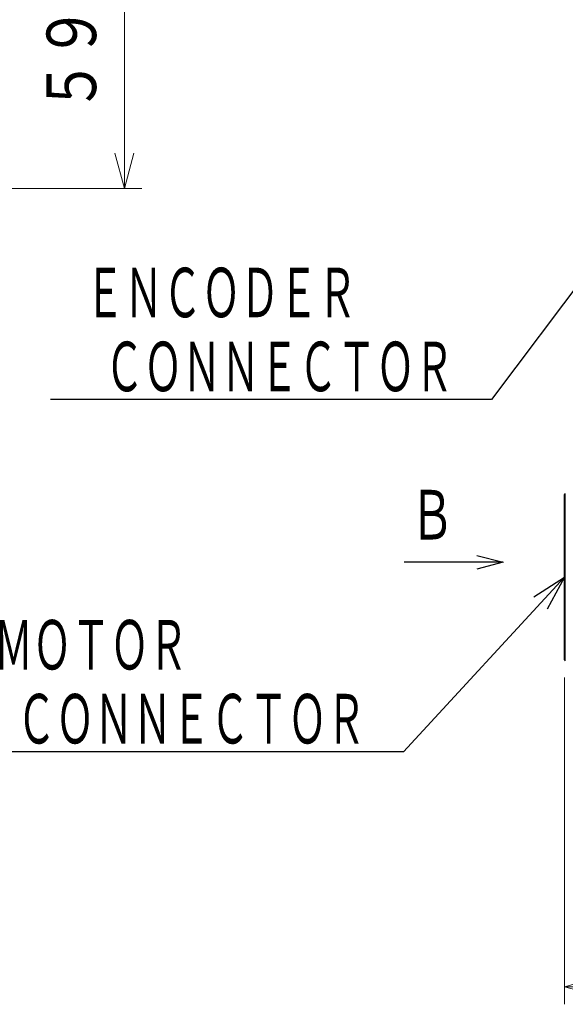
# Model space of a CAD drawing. Header units: millimetres. Extents: x 0 to 1735, y 0 to 1188.
# Tile 57 of 139: x 326 to 450, y 546 to 770. Entities that reach past the tile are written whole.
import ezdxf

# ---------------------------------------------------------------- set-up
doc = ezdxf.new("R2010")
doc.units = ezdxf.units.MM
doc.header["$LTSCALE"] = 0.727559
for name, color, linetype in [('NoLayerName_001', 7, 'Continuous'), ('NoLayerName_002', 7, 'Continuous'), ('NoLayerName_004', 7, 'Continuous')]:
    doc.layers.add(name, color=color, linetype=linetype)
doc.styles.get("Standard").update_dxf_attribs({"font": 'txt', "bigfont": 'extfont2'})
doc.dimstyles.get("Standard").update_dxf_attribs({"dimtxt": 2.5, "dimasz": 2.5, "dimexe": 1, "dimexo": 1, "dimtad": 1, "dimdec": 3, "dimzin": 0, "dimdsep": 46, "dimtxsty": 'Standard', "dimcen": 2.5, "dimadec": 3, "dimazin": 0, "dimtfac": 0.75, "dimtdec": 3, "dimtmove": 0, "dimatfit": 3, "dimfxl": 1, "dimarcsym": 0})

# ---------------------------------------------------------------- blocks, each defined once
blk = doc.blocks.new('_OPEN30')
at = {"color": 0, "linetype": 'ByBlock', "lineweight": -2}
for p, q in [((-1, 0.267949), (0, 0)), ((0, 0), (-1, -0.267949)), ((0, 0), (-1, 0))]:
    blk.add_line(p, q, dxfattribs=at)
blk = doc.blocks.new('*D141')
at = {"layer": 'Defpoints', "color": 0}
for p in [(330, 790), (350, 790), (250.65, 731.3)]:
    blk.add_point(p, dxfattribs=at)
at = {"layer": 'NoLayerName_001', "color": 0, "linetype": 'Continuous', "lineweight": 13}
for p, q in [((334, 790), (354, 790)), ((350, 739.3), (350, 782)), ((254.65, 731.3), (354, 731.3))]:
    blk.add_line(p, q, dxfattribs=at)
at = {"layer": 'NoLayerName_001', "color": 0, "lineweight": 13, "xscale": 8, "yscale": 8, "zscale": 8}
for p, rotation in [((350, 790), 90), ((350, 731.3), 270)]:
    blk.add_blockref('_OPEN30', p, dxfattribs=dict(at, rotation=rotation))
at = {"layer": 'NoLayerName_001', "color": 0, "lineweight": 13, "insert": (338.42, 760.65), "char_height": 12.8, "attachment_point": 5, "rotation": 90}
blk.add_mtext('\\W0.8594;５９', dxfattribs=at)
blk = doc.blocks.new('*D147')
at = {"layer": 'Defpoints', "color": 0}
for p in [(450, 624.2), (541, 625.09), (541, 550)]:
    blk.add_point(p, dxfattribs=at)
at = {"layer": 'NoLayerName_001', "color": 0, "linetype": 'Continuous', "lineweight": 13}
for p, q in [((450, 620.2), (450, 546)), ((541, 621.09), (541, 546)), ((458, 550), (533, 550))]:
    blk.add_line(p, q, dxfattribs=at)
at = {"layer": 'NoLayerName_001', "color": 0, "lineweight": 13, "xscale": 8, "yscale": 8, "zscale": 8, "rotation": 180}
blk.add_blockref('_OPEN30', (450, 550), dxfattribs=at)
at = {"layer": 'NoLayerName_001', "color": 0, "lineweight": 13, "xscale": 8, "yscale": 8, "zscale": 8}
blk.add_blockref('_OPEN30', (541, 550), dxfattribs=at)
at = {"layer": 'NoLayerName_001', "color": 0, "lineweight": 13, "insert": (495.5, 560.53), "char_height": 12.8, "attachment_point": 5}
blk.add_mtext('\\W0.8594;91', dxfattribs=at)

msp = doc.modelspace()

# ---------------------------------------------------------------- linework, layer by layer
at = {"layer": 'NoLayerName_004', "color": 6, "linetype": 'Continuous', "lineweight": 25}
for p, q in [((450.2, 624), (450.2, 662)), ((450, 624.2), (450, 661.8))]:
    msp.add_line(p, q, dxfattribs=at)
for centre, start, end in [((450.2, 661.8), 90, 180), ((450.2, 624.2), 180, 270)]:
    msp.add_arc(centre, 0.2, start, end, dxfattribs=at)

# ---------------------------------------------------------------- texts
at = {"layer": 'NoLayerName_001', "color": 3, "lineweight": 13, "char_height": 12.8000001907}
for s, insert, attachment_point in [('\\A1;\\W0.6250;ＥＮＣＯＤＥＲ', (371.99999809, 707.2000001), 5), ('\\A1;\\W0.7162;Ｂ', (424.97949293, 650.33171151), 9), ('\\A1;\\W0.6250;ＭＯＴＯＲ', (342.39999771, 627.2000001), 5)]:
    msp.add_mtext(s, dxfattribs=dict(at, insert=insert, attachment_point=attachment_point))
at = {"layer": 'NoLayerName_002', "color": 3, "linetype": 'Continuous', "lineweight": 13, "char_height": 12.8, "attachment_point": 9, "line_spacing_factor": 0.6}
for insert in [(424.80000019, 684), (404.80000019, 604)]:
    msp.add_mtext('\\A1;\\W0.6250;ＣＯＮＮＥＣＴＯＲ', dxfattribs=dict(at, insert=insert))

# ---------------------------------------------------------------- dimensions: what is measured, and where the dimension line sits
at = {"layer": 'NoLayerName_001', "color": 3, "linetype": 'Continuous', "lineweight": 13}
dim = msp.add_linear_dim(base=(350, 790), p1=(250.64999862, 731.30000042), p2=(329.99999519, 790), angle=90, text='\\W0.8594;５９', dimstyle='Standard', override={"dimtxt": 12.8, "dimasz": 8, "dimexe": 4, "dimexo": 4, "dimgap": 4, "dimdec": 8, "dimzin": 8, "dimblk": 'OPEN30', "dimclrd": 0, "dimclre": 0, "dimclrt": 0, "dimtp": 0, "dimtm": 0, "dimlwd": 13, "dimlwe": 13}, dxfattribs=at)
dim.commit()
dim.dimension.update_dxf_attribs({"geometry": '*D141', "text_midpoint": (350, 760.64999993), "dimtype": 160})
dim = msp.add_linear_dim(base=(541, 550), p1=(450, 624.2), p2=(541, 625.0882454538), text='\\W0.8594;<>', dimstyle='Standard', override={"dimtxt": 12.8, "dimasz": 8, "dimexe": 4, "dimexo": 4, "dimgap": 4, "dimdec": 8, "dimzin": 8, "dimblk": 'OPEN30', "dimclrd": 0, "dimclre": 0, "dimclrt": 0, "dimtp": 0, "dimtm": 0, "dimlwd": 13, "dimlwe": 13}, dxfattribs=at)
dim.commit()
dim.dimension.update_dxf_attribs({"geometry": '*D147', "text_midpoint": (495.5, 550), "dimtype": 160})

# ---------------------------------------------------------------- leaders
msp.add_leader([(436.11288452, 646.3969737), (413.61288652, 646.3969737)], dimstyle='Standard', override={"dimasz": 6, "dimldrblk": 'OPEN30'}, dxfattribs=at)
at = {"layer": 'NoLayerName_002', "color": 3, "linetype": 'Continuous', "lineweight": 13, "annotation_type": 0, "has_hookline": 1, "hookline_direction": 1, "text_width": 91.544}
for points in [[(469.46573046, 731.30000147), (433.42500019, 683.375), (425.42500019, 683.375)], [(450, 643), (413.42500019, 603.375), (405.42500019, 603.375)]]:
    msp.add_leader(points, dimstyle='Standard', override={"dimtxt": 12.8, "dimasz": 8, "dimldrblk": 'OPEN30'}, dxfattribs=at)

doc.saveas('drawing.dxf')
